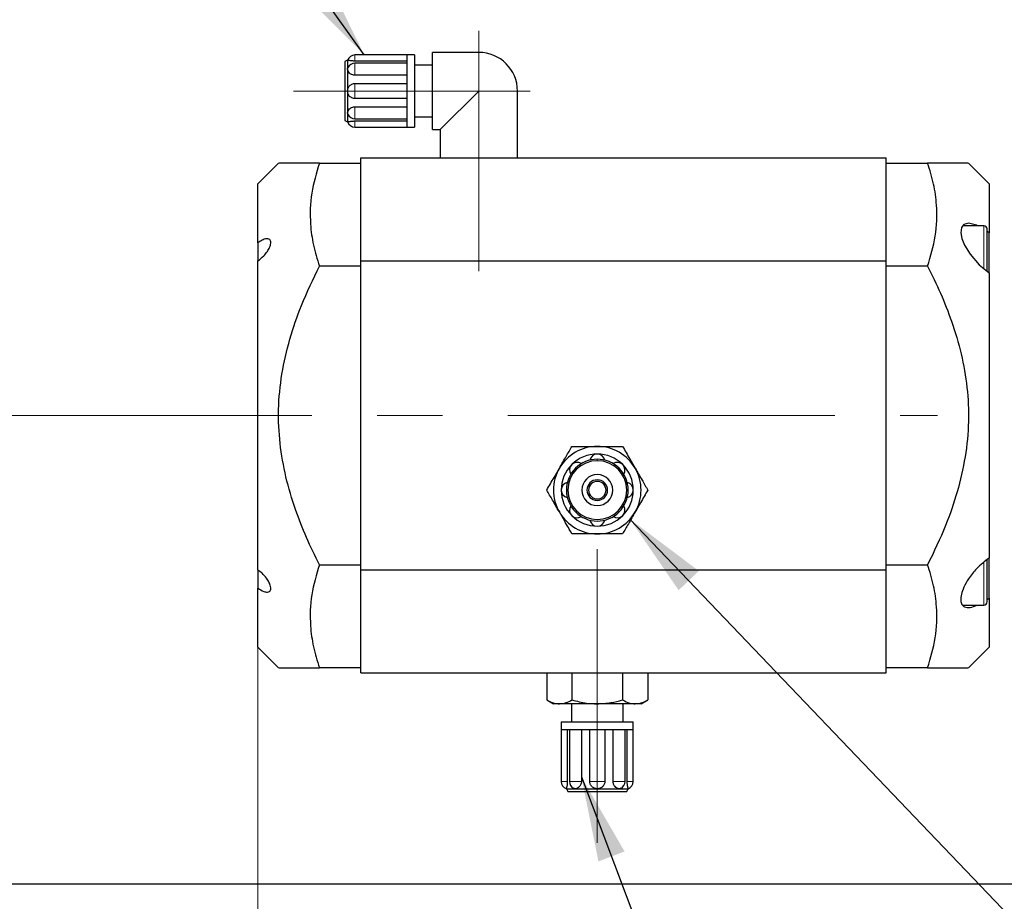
# Model space of a CAD drawing. Header units: millimetres. Extents: x 0 to 2100, y 0 to 1485.
# Tile 13 of 43: x 1013 to 1204, y 741 to 912. Entities that reach past the tile are written whole.
import ezdxf

# ---------------------------------------------------------------- set-up
doc = ezdxf.new("R2010")
doc.units = ezdxf.units.MM
doc.header["$LTSCALE"] = 5
doc.linetypes.add('CENTERX2', pattern=[20.32, 12.7, -2.54, 2.54, -2.54])
doc.styles.add('SLDTEXTSTYLE0', font='TXT', dxfattribs={"width": 0.605})
doc.dimstyles.new('SLDDIMSTYLE3', dxfattribs={"dimtxt": 12.841593, "dimasz": 16.5, "dimexe": 0, "dimexo": 0.0625, "dimgap": 3.210398, "dimtad": 1, "dimdec": 0, "dimrnd": 1e-09, "dimzin": 12, "dimdsep": 46, "dimtxsty": 'SLDTEXTSTYLE0', "dimsah": 1, "dimcen": 0.09, "dimadec": 0, "dimazin": 3, "dimtfac": 1, "dimtofl": 0, "dimtmove": 0, "dimatfit": 3, "dimfxl": 1, "dimfrac": 2, "dimtolj": 1, "dimtzin": 12, "dimarcsym": 0})
doc.dimstyles.new('SLDDIMSTYLE5', dxfattribs={"dimtxt": 0.18, "dimasz": 16.5, "dimexe": 0, "dimexo": 0.0625, "dimgap": 0, "dimtad": 0, "dimtih": 1, "dimtoh": 1, "dimdec": 0, "dimrnd": 1e-09, "dimzin": 0, "dimdsep": 46, "dimtxsty": 'Standard', "dimsah": 1, "dimcen": 0.09, "dimadec": 0, "dimazin": 0, "dimtfac": 16.5, "dimtdec": 0, "dimtofl": 0, "dimtmove": 0, "dimatfit": 3, "dimfxl": 1, "dimfrac": 2, "dimtolj": 1, "dimtzin": 0, "dimarcsym": 0})

# ---------------------------------------------------------------- blocks, each defined once
blk = doc.blocks.new('_D_9')
at = {"color": 7, "linetype": 'Continuous', "lineweight": 0}
for p, q in [((1058.78, 805.13), (1058.78, 670.74)), ((753.53, 744.14), (753.53, 670.74)), ((753.53, 675.74), (1058.78, 675.74))]:
    blk.add_line(p, q, dxfattribs=at)
at = {"color": 7, "linetype": 'Continuous', "lineweight": 18}
for points in [[(753.53, 675.74), (770.03, 673.24), (770.03, 678.24)], [(1058.78, 675.74), (1042.28, 678.24), (1042.28, 673.24)]]:
    blk.add_solid(points, dxfattribs=at)
at = {"color": 7, "linetype": 'Continuous', "lineweight": 18, "char_height": 13.229, "attachment_point": 1, "style": 'SLDTEXTSTYLE0'}
for s, insert in [('305', (888.74, 712.51)), ('mm', (918.14, 712.51)), ('[12in]', (896.58, 692.79))]:
    blk.add_mtext(s, dxfattribs=dict(at, insert=insert))

msp = doc.modelspace()

# ---------------------------------------------------------------- linework, layer by layer
at = {"color": 7, "linetype": 'CENTERX2', "lineweight": 18}
for p, q in [((1101.682, 863.138), (1101.682, 909.838)), ((1065.682, 898.138), (1111.682, 898.138)), ((802.518, 835.138), (1190.782, 835.138)), ((1124.682, 752.138), (1124.682, 809.138))]:
    msp.add_line(p, q, dxfattribs=at)
at = {"color": 7, "linetype": 'Continuous', "lineweight": 25}
for p, q in [((1087.682, 905.138), (1077.596, 905.138)), ((1089.182, 905.138), (1087.682, 905.138)), ((1087.682, 905.138), (1087.682, 903.088)), ((1089.182, 905.138), (1089.182, 898.138)), ((1101.682, 905.638), (1092.682, 905.638)), ((1092.682, 890.638), (1092.682, 905.638)), ((1076.182, 904.138), (1075.682, 903.85)), ((1075.682, 903.85), (1075.682, 898.138)), ((1076.182, 904.138), (1076.182, 902.381)), ((1076.182, 902.381), (1076.272, 902.7)), ((1087.682, 903.956), (1077.596, 903.956)), ((1087.682, 903.527), (1077.596, 903.527)), ((1087.682, 903.088), (1087.682, 898.138)), ((1092.682, 903.138), (1089.182, 903.138)), ((1076.182, 902.381), (1076.182, 898.138)), ((1087.682, 901.216), (1077.596, 901.216)), ((1077.596, 899.604), (1087.682, 899.604)), ((1075.682, 898.138), (1075.682, 892.427)), ((1076.182, 898.138), (1076.182, 893.896)), ((1087.682, 898.138), (1087.682, 893.188)), ((1089.182, 898.138), (1089.182, 891.138)), ((1094.182, 890.638), (1101.682, 898.138)), ((1109.182, 885.138), (1109.182, 898.138)), ((1087.682, 896.672), (1077.596, 896.672)), ((1077.596, 895.061), (1087.682, 895.061)), ((1076.182, 893.896), (1076.182, 892.138)), ((1076.273, 893.574), (1076.182, 893.896)), ((1087.682, 893.188), (1087.682, 891.138)), ((1089.182, 893.138), (1092.682, 893.138)), ((1075.682, 892.427), (1076.182, 892.138)), ((1077.596, 892.749), (1087.682, 892.749)), ((1077.596, 892.32), (1087.682, 892.32)), ((1077.596, 891.138), (1087.682, 891.138)), ((1087.682, 891.138), (1089.182, 891.138)), ((1092.682, 890.638), (1094.182, 890.638)), ((1094.182, 890.638), (1094.182, 885.138)), ((1062.782, 884.138), (1058.782, 880.138)), ((1070.721, 884.138), (1078.782, 884.138)), ((1078.782, 885.138), (1180.782, 885.138)), ((1078.782, 865.138), (1078.782, 885.138)), ((1180.782, 865.138), (1180.782, 885.138)), ((1180.782, 884.138), (1188.844, 884.138)), ((1200.782, 880.138), (1196.782, 884.138)), ((1058.782, 868.676), (1058.782, 880.138)), ((1200.782, 880.138), (1200.782, 870.602)), ((1199.782, 871.958), (1195.668, 871.958)), ((1200.382, 865.278), (1200.382, 871.358)), ((1200.782, 870.602), (1200.382, 870.842)), ((1200.782, 862.839), (1200.782, 870.602)), ((1058.782, 868.676), (1058.782, 865.134)), ((1058.782, 805.135), (1058.782, 865.142)), ((1078.782, 865.138), (1180.782, 865.138)), ((1078.782, 805.138), (1078.782, 865.138)), ((1180.782, 805.138), (1180.782, 865.138)), ((1200.382, 863.163), (1200.382, 865.278)), ((1078.782, 864.138), (1070.721, 864.138)), ((1188.844, 864.138), (1180.782, 864.138)), ((1200.782, 862.839), (1200.782, 807.438)), ((1200.382, 801.638), (1200.382, 807.182)), ((1200.782, 799.674), (1200.782, 807.456)), ((1058.782, 805.135), (1058.782, 801.6)), ((1070.721, 806.138), (1078.782, 806.138)), ((1078.782, 785.138), (1078.782, 805.138)), ((1078.782, 805.138), (1180.782, 805.138)), ((1180.782, 806.138), (1188.844, 806.138)), ((1180.782, 785.138), (1180.782, 805.138)), ((1058.782, 790.138), (1058.782, 801.6)), ((1200.382, 798.918), (1200.382, 801.638)), ((1200.382, 799.421), (1200.782, 799.674)), ((1200.782, 799.674), (1200.782, 790.138)), ((1195.637, 798.318), (1199.782, 798.318)), ((1058.782, 790.138), (1062.782, 786.138)), ((1196.782, 786.138), (1200.782, 790.138)), ((1078.782, 786.138), (1070.721, 786.138)), ((1188.844, 786.138), (1180.782, 786.138)), ((1078.782, 785.138), (1180.782, 785.138)), ((1114.867, 785.138), (1114.867, 779.897)), ((1119.775, 785.138), (1119.775, 779.897)), ((1129.59, 785.138), (1129.59, 779.897)), ((1134.497, 785.138), (1134.497, 779.897)), ((1114.867, 779.897), (1116.182, 779.138)), ((1117.321, 779.138), (1116.182, 779.138)), ((1124.682, 779.138), (1117.321, 779.138)), ((1119.682, 779.138), (1119.682, 775.638)), ((1132.043, 779.138), (1124.682, 779.138)), ((1129.682, 775.638), (1129.682, 779.138)), ((1133.182, 779.138), (1132.043, 779.138)), ((1133.182, 779.138), (1134.497, 779.897)), ((1117.682, 775.638), (1117.682, 774.138)), ((1117.682, 775.638), (1124.682, 775.638)), ((1124.682, 775.638), (1131.682, 775.638)), ((1131.682, 774.138), (1131.682, 775.638)), ((1117.682, 774.138), (1117.682, 764.052)), ((1117.682, 774.138), (1119.733, 774.138)), ((1118.864, 774.138), (1118.864, 764.052)), ((1119.293, 774.138), (1119.293, 764.052)), ((1119.733, 774.138), (1124.682, 774.138)), ((1121.605, 774.138), (1121.605, 764.052)), ((1123.216, 764.052), (1123.216, 774.138)), ((1124.682, 774.138), (1129.632, 774.138)), ((1126.148, 774.138), (1126.148, 764.052)), ((1127.76, 764.052), (1127.76, 774.138)), ((1129.632, 774.138), (1131.682, 774.138)), ((1130.071, 764.052), (1130.071, 774.138)), ((1130.5, 764.052), (1130.5, 774.138)), ((1131.682, 764.052), (1131.682, 774.138)), ((1118.682, 762.638), (1118.971, 762.138)), ((1118.682, 762.638), (1120.44, 762.638)), ((1118.971, 762.138), (1124.682, 762.138)), ((1120.44, 762.638), (1120.121, 762.728)), ((1120.44, 762.638), (1124.682, 762.638)), ((1124.682, 762.638), (1128.925, 762.638)), ((1124.682, 762.138), (1130.394, 762.138)), ((1129.247, 762.729), (1128.925, 762.638)), ((1128.925, 762.638), (1130.682, 762.638)), ((1130.394, 762.138), (1130.682, 762.638)), ((1248.532, 744.138), (753.532, 744.138))]:
    msp.add_line(p, q, dxfattribs=at)
at = {"color": 8, "linetype": 'Continuous', "lineweight": 18}
for p, q in [((1077.596, 903.956), (1077.596, 905.138)), ((1101.682, 898.138), (1101.682, 905.638)), ((1077.596, 901.216), (1077.596, 903.527)), ((1077.596, 896.672), (1077.596, 899.604)), ((1109.182, 898.138), (1101.682, 898.138)), ((1077.596, 892.749), (1077.596, 895.061)), ((1077.596, 891.138), (1077.596, 892.32)), ((1199.782, 863.647), (1199.782, 871.958)), ((1124.682, 826.638), (1124.682, 826.35)), ((1199.782, 798.318), (1199.782, 806.645)), ((1124.682, 779.138), (1124.682, 775.638)), ((1124.682, 775.638), (1124.682, 774.138)), ((1118.864, 764.052), (1117.682, 764.052)), ((1121.605, 764.052), (1119.293, 764.052)), ((1126.148, 764.052), (1123.216, 764.052)), ((1130.071, 764.052), (1127.76, 764.052)), ((1131.682, 764.052), (1130.5, 764.052)), ((1124.682, 762.638), (1124.682, 762.138))]:
    msp.add_line(p, q, dxfattribs=at)
at = {"color": 7, "linetype": 'Continuous', "lineweight": 25, "flags": 128}
msp.add_lwpolyline([(1198.524, 871.958), (1198.348, 872.064), (1196.808, 872.457), (1195.882, 872.233), (1195.409, 871.626), (1195.29, 870.623), (1195.514, 869.485), (1196.017, 868.228), (1197.077, 866.46), (1198.84, 864.413), (1200.782, 862.839), (1200.782, 862.839)], dxfattribs=at)
at = {"color": 7, "linetype": 'Continuous', "lineweight": 25}
for centre, radius, start, end in [((1077.596, 903.638), 1.5, 90, 160.54561), ((1101.682, 898.138), 7.5, 0, 90), ((1077.596, 902.027), 1.5, 90, 153.07334), ((1077.596, 894.249), 1.5, 206.96237, 270), ((1077.596, 892.638), 1.5, 199.48945, 270), ((1199.782, 871.358), 0.6, 0, 90), ((1124.682, 820.638), 8.5, 90, 150), ((1124.682, 820.638), 8.5, 30, 90), ((1124.682, 820.638), 5.711, 90, 270), ((1124.682, 820.638), 7, 90, 135), ((1124.682, 820.638), 6, 90, 135), ((1124.682, 826.138), 1.5, 12.24669, 167.75331), ((1124.682, 820.638), 7, 45, 90), ((1124.682, 820.638), 6, 45, 90), ((1124.682, 820.638), 5.711, 270, 90), ((1124.682, 820.638), 8.5, 150, 210), ((1124.682, 820.638), 7, 135, 180), ((1124.682, 820.638), 6, 135, 180), ((1120.793, 824.527), 1.5, 57.24669, 212.75331), ((1128.571, 824.527), 1.5, 327.24669, 122.75331), ((1124.682, 820.638), 6, 0, 45), ((1124.682, 820.638), 7, 0, 45), ((1124.682, 820.638), 8.5, 330, 30), ((1124.682, 820.638), 3, 90, 270), ((1124.682, 820.638), 2, 90, 270), ((1124.682, 820.638), 1.7, 90, 270), ((1124.682, 820.638), 3, 270, 90), ((1124.682, 820.638), 2, 270, 90), ((1124.682, 820.638), 1.7, 270, 90), ((1119.182, 820.638), 1.5, 102.24669, 257.75331), ((1124.682, 820.638), 7, 180, 225), ((1124.682, 820.638), 6, 180, 225), ((1124.682, 820.638), 6, 315, 0), ((1124.682, 820.638), 7, 315, 0), ((1130.182, 820.638), 1.5, 282.24669, 77.75331), ((1120.793, 816.749), 1.5, 147.24669, 302.75331), ((1128.571, 816.749), 1.5, 237.24669, 32.75331), ((1124.682, 820.638), 8.5, 210, 270), ((1124.682, 820.638), 7, 225, 270), ((1124.682, 820.638), 6, 225, 270), ((1124.682, 815.138), 1.5, 192.24669, 347.75331), ((1124.682, 820.638), 6, 270, 315), ((1124.682, 820.638), 8.5, 270, 330), ((1124.682, 820.638), 7, 270, 315), ((1199.782, 798.918), 0.6, 270, 360), ((1119.182, 764.052), 1.5, 180, 250.54561), ((1120.793, 764.052), 1.5, 180, 243.07334), ((1128.571, 764.052), 1.5, 296.96237, 0), ((1130.182, 764.052), 1.5, 289.48945, 0)]:
    msp.add_arc(centre, radius, start, end, dxfattribs=at)
for points, knots in [([(1077.596, 903.956), (1077.502, 903.958), (1077.314, 903.961), (1077.044, 903.982), (1076.797, 904.013), (1076.515, 904.06), (1076.244, 904.122), (1076.203, 904.133), (1076.182, 904.138)], [0, 0, 0, 0, 0.1245943, 0.24924, 0.3738167, 0.4973804, 0.7481155, 1, 1, 1, 1]), ([(1077.596, 901.216), (1077.502, 901.221), (1077.314, 901.23), (1077.044, 901.309), (1076.797, 901.426), (1076.515, 901.634), (1076.244, 901.964), (1076.203, 902.242), (1076.182, 902.381)], [0, 0, 0, 0, 0.1245943, 0.24924, 0.3738167, 0.4973804, 0.7481155, 1, 1, 1, 1]), ([(1076.182, 898.138), (1076.203, 898.33), (1076.244, 898.711), (1076.515, 899.117), (1076.797, 899.363), (1077.044, 899.498), (1077.314, 899.588), (1077.502, 899.599), (1077.596, 899.604)], [0, 0, 0, 0, 0.2518842, 0.5026191, 0.6261316, 0.7507591, 0.8753793, 1, 1, 1, 1]), ([(1077.596, 896.672), (1077.502, 896.678), (1077.314, 896.689), (1077.044, 896.778), (1076.797, 896.913), (1076.515, 897.16), (1076.244, 897.565), (1076.203, 897.947), (1076.182, 898.138)], [0, 0, 0, 0, 0.1245943, 0.24924, 0.3738167, 0.4973804, 0.7481155, 1, 1, 1, 1]), ([(1076.182, 893.896), (1076.203, 894.035), (1076.244, 894.312), (1076.515, 894.643), (1076.797, 894.85), (1077.044, 894.968), (1077.314, 895.046), (1077.502, 895.056), (1077.596, 895.061)], [0, 0, 0, 0, 0.2518842, 0.5026191, 0.6261316, 0.7507591, 0.8753793, 1, 1, 1, 1]), ([(1076.182, 892.138), (1076.203, 892.144), (1076.244, 892.155), (1076.515, 892.216), (1076.797, 892.264), (1077.044, 892.294), (1077.314, 892.316), (1077.502, 892.319), (1077.596, 892.32)], [0, 0, 0, 0, 0.2518842, 0.5026191, 0.6261316, 0.7507591, 0.8753793, 1, 1, 1, 1]), ([(1070.721, 884.138), (1069.865, 884.138), (1068.15, 884.138), (1066.129, 884.138), (1064.575, 884.138), (1063.502, 884.138), (1062.868, 884.138), (1062.84, 884.138), (1062.828, 884.138)], [0, 0, 0, 0, 0.1921528, 0.3851161, 0.5458117, 0.7064605, 0.8722522, 1, 1, 1, 1]), ([(1070.721, 884.138), (1070.147, 882.207), (1068.987, 878.305), (1068.823, 872.927), (1069.455, 868.177), (1070.298, 865.489), (1070.721, 864.138)], [0, 0, 0, 0, 0.29261146, 0.59135998, 0.79466203, 1, 1, 1, 1]), ([(1188.844, 864.138), (1189.418, 866.069), (1190.578, 869.972), (1190.742, 875.35), (1190.11, 880.099), (1189.267, 882.787), (1188.844, 884.138)], [0, 0, 0, 0, 0.2926115, 0.59136, 0.794662, 1, 1, 1, 1]), ([(1196.738, 884.138), (1196.728, 884.138), (1196.704, 884.138), (1196.1, 884.138), (1195.036, 884.138), (1193.459, 884.138), (1191.418, 884.138), (1189.703, 884.138), (1188.844, 884.138)], [0, 0, 0, 0, 0.1223558, 0.2827563, 0.4487931, 0.6148833, 0.8069737, 1, 1, 1, 1]), ([(1058.782, 865.142), (1059.164, 865.441), (1059.816, 865.95), (1060.577, 866.903), (1061.026, 867.682), (1061.26, 868.337), (1061.306, 868.851), (1061.186, 869.212), (1060.904, 869.447), (1060.374, 869.489), (1059.622, 869.234), (1059.048, 868.853), (1058.782, 868.676)], [0, 0, 0, 0, 0.1675087, 0.2857052, 0.37453, 0.4459006, 0.5176176, 0.5817803, 0.6481531, 0.7474379, 0.8829487, 1, 1, 1, 1]), ([(1070.721, 806.138), (1069.863, 807.888), (1068.149, 811.388), (1065.912, 817.067), (1064.109, 823.171), (1062.961, 829.688), (1062.632, 836.406), (1063.307, 843.211), (1064.867, 849.976), (1067.281, 857.013), (1069.503, 861.616), (1070.721, 864.138)], [0, 0, 0, 0, 0.0963302, 0.1926293, 0.3014174, 0.4104943, 0.51906, 0.6329658, 0.7474383, 0.8616448, 1, 1, 1, 1]), ([(1188.844, 864.138), (1189.701, 862.388), (1191.415, 858.889), (1193.652, 853.21), (1195.456, 847.106), (1196.604, 840.589), (1196.933, 833.871), (1196.258, 827.065), (1194.698, 820.301), (1192.284, 813.264), (1190.061, 808.66), (1188.844, 806.138)], [0, 0, 0, 0, 0.0963302, 0.1926293, 0.3014174, 0.4104943, 0.51906, 0.6329658, 0.7474383, 0.8616448, 1, 1, 1, 1]), ([(1117.321, 824.888), (1117.766, 825.659), (1118.598, 827.099), (1119.401, 828.491), (1119.775, 829.138)], [0, 0, 0, 0, 0.5352511, 1, 1, 1, 1]), ([(1119.775, 829.138), (1120.713, 829.138), (1122.325, 829.138), (1123.987, 829.138), (1124.682, 829.138)], [0, 0, 0, 0, 0.5819524, 1, 1, 1, 1]), ([(1124.682, 829.138), (1125.572, 829.138), (1127.235, 829.138), (1128.843, 829.138), (1129.59, 829.138)], [0, 0, 0, 0, 0.53525105, 1, 1, 1, 1]), ([(1129.59, 829.138), (1130.059, 828.326), (1130.865, 826.93), (1131.696, 825.49), (1132.043, 824.888)], [0, 0, 0, 0, 0.5819524, 1, 1, 1, 1]), ([(1114.867, 820.638), (1115.336, 821.451), (1116.142, 822.846), (1116.974, 824.286), (1117.321, 824.888)], [0, 0, 0, 0, 0.5819524, 1, 1, 1, 1]), ([(1132.043, 824.888), (1132.489, 824.117), (1133.32, 822.677), (1134.124, 821.285), (1134.497, 820.638)], [0, 0, 0, 0, 0.5352511, 1, 1, 1, 1]), ([(1117.321, 816.388), (1116.876, 817.159), (1116.045, 818.599), (1115.241, 819.991), (1114.867, 820.638)], [0, 0, 0, 0, 0.5352511, 1, 1, 1, 1]), ([(1134.497, 820.638), (1134.028, 819.826), (1133.222, 818.43), (1132.391, 816.99), (1132.043, 816.388)], [0, 0, 0, 0, 0.5819524, 1, 1, 1, 1]), ([(1119.775, 812.138), (1119.306, 812.951), (1118.5, 814.346), (1117.669, 815.786), (1117.321, 816.388)], [0, 0, 0, 0, 0.5819524, 1, 1, 1, 1]), ([(1132.043, 816.388), (1131.598, 815.617), (1130.767, 814.177), (1129.963, 812.785), (1129.59, 812.138)], [0, 0, 0, 0, 0.5352511, 1, 1, 1, 1]), ([(1124.682, 812.138), (1123.792, 812.138), (1122.129, 812.138), (1120.522, 812.138), (1119.775, 812.138)], [0, 0, 0, 0, 0.5352511, 1, 1, 1, 1]), ([(1129.59, 812.138), (1128.652, 812.138), (1127.04, 812.138), (1125.377, 812.138), (1124.682, 812.138)], [0, 0, 0, 0, 0.5819524, 1, 1, 1, 1]), ([(1200.782, 807.438), (1199.952, 806.804), (1198.531, 805.717), (1196.87, 803.621), (1195.878, 801.87), (1195.348, 800.381), (1195.227, 799.2), (1195.47, 798.37), (1196.062, 797.851), (1197.055, 797.723), (1197.993, 798.116), (1198.476, 798.318)], [0, 0, 0, 0, 0.1937206, 0.3318728, 0.4374355, 0.5231135, 0.6091916, 0.6863427, 0.7652514, 0.8790071, 1, 1, 1, 1]), ([(1058.782, 801.6), (1059.164, 801.355), (1059.816, 800.937), (1060.577, 800.774), (1061.026, 800.89), (1061.26, 801.195), (1061.306, 801.641), (1061.186, 802.181), (1060.904, 802.834), (1060.374, 803.66), (1059.622, 804.5), (1059.048, 804.934), (1058.782, 805.135)], [0, 0, 0, 0, 0.1675087, 0.2857052, 0.37453, 0.4459006, 0.5176176, 0.5817803, 0.6481531, 0.7474379, 0.8829487, 1, 1, 1, 1]), ([(1070.721, 806.138), (1070.147, 804.207), (1068.987, 800.305), (1068.823, 794.927), (1069.455, 790.177), (1070.298, 787.489), (1070.721, 786.138)], [0, 0, 0, 0, 0.29261146, 0.59135998, 0.79466203, 1, 1, 1, 1]), ([(1188.844, 786.138), (1189.418, 788.069), (1190.578, 791.972), (1190.742, 797.35), (1190.11, 802.099), (1189.267, 804.787), (1188.844, 806.138)], [0, 0, 0, 0, 0.2926115, 0.59136, 0.794662, 1, 1, 1, 1]), ([(1062.826, 786.138), (1062.837, 786.138), (1062.861, 786.138), (1063.464, 786.138), (1064.528, 786.138), (1066.106, 786.138), (1068.147, 786.138), (1069.861, 786.138), (1070.721, 786.138)], [0, 0, 0, 0, 0.1223558, 0.2827563, 0.4487931, 0.6148833, 0.8069737, 1, 1, 1, 1]), ([(1188.844, 786.138), (1189.699, 786.138), (1191.414, 786.138), (1193.436, 786.138), (1194.989, 786.138), (1196.062, 786.138), (1196.696, 786.138), (1196.724, 786.138), (1196.736, 786.138)], [0, 0, 0, 0, 0.1921528, 0.3851161, 0.5458117, 0.7064605, 0.8722522, 1, 1, 1, 1]), ([(1114.867, 779.897), (1115.336, 779.652), (1116.142, 779.231), (1116.974, 779.166), (1117.321, 779.138)], [0, 0, 0, 0, 0.5819524, 1, 1, 1, 1]), ([(1117.321, 779.138), (1117.766, 779.183), (1118.598, 779.267), (1119.401, 779.697), (1119.775, 779.897)], [0, 0, 0, 0, 0.5352511, 1, 1, 1, 1]), ([(1119.775, 779.897), (1120.713, 779.652), (1122.325, 779.231), (1123.987, 779.166), (1124.682, 779.138)], [0, 0, 0, 0, 0.5819524, 1, 1, 1, 1]), ([(1124.682, 779.138), (1125.572, 779.183), (1127.235, 779.267), (1128.843, 779.697), (1129.59, 779.897)], [0, 0, 0, 0, 0.5352511, 1, 1, 1, 1]), ([(1129.59, 779.897), (1130.059, 779.652), (1130.865, 779.231), (1131.696, 779.166), (1132.043, 779.138)], [0, 0, 0, 0, 0.5819524, 1, 1, 1, 1]), ([(1132.043, 779.138), (1132.489, 779.183), (1133.32, 779.267), (1134.124, 779.697), (1134.497, 779.897)], [0, 0, 0, 0, 0.53525105, 1, 1, 1, 1]), ([(1118.864, 764.052), (1118.863, 763.958), (1118.86, 763.77), (1118.838, 763.5), (1118.808, 763.253), (1118.76, 762.971), (1118.699, 762.7), (1118.688, 762.659), (1118.682, 762.638)], [0, 0, 0, 0, 0.1245943, 0.24924, 0.3738167, 0.4973804, 0.7481155, 1, 1, 1, 1]), ([(1121.605, 764.052), (1121.6, 763.958), (1121.59, 763.77), (1121.512, 763.5), (1121.395, 763.253), (1121.187, 762.971), (1120.857, 762.7), (1120.579, 762.659), (1120.44, 762.638)], [0, 0, 0, 0, 0.1245943, 0.24924, 0.3738167, 0.4973804, 0.7481155, 1, 1, 1, 1]), ([(1124.682, 762.638), (1124.491, 762.659), (1124.109, 762.7), (1123.704, 762.971), (1123.457, 763.253), (1123.322, 763.5), (1123.233, 763.77), (1123.222, 763.958), (1123.216, 764.052)], [0, 0, 0, 0, 0.2518842, 0.5026191, 0.6261316, 0.7507591, 0.8753793, 1, 1, 1, 1]), ([(1126.148, 764.052), (1126.143, 763.958), (1126.132, 763.77), (1126.042, 763.5), (1125.907, 763.253), (1125.661, 762.971), (1125.255, 762.7), (1124.874, 762.659), (1124.682, 762.638)], [0, 0, 0, 0, 0.1245943, 0.24924, 0.3738167, 0.4973804, 0.7481155, 1, 1, 1, 1]), ([(1128.925, 762.638), (1128.786, 762.659), (1128.508, 762.7), (1128.178, 762.971), (1127.97, 763.253), (1127.853, 763.5), (1127.774, 763.77), (1127.765, 763.958), (1127.76, 764.052)], [0, 0, 0, 0, 0.2518842, 0.5026191, 0.6261316, 0.7507591, 0.8753793, 1, 1, 1, 1]), ([(1130.682, 762.638), (1130.677, 762.659), (1130.666, 762.7), (1130.604, 762.971), (1130.557, 763.253), (1130.526, 763.5), (1130.505, 763.77), (1130.502, 763.958), (1130.5, 764.052)], [0, 0, 0, 0, 0.25188425, 0.5026191, 0.62613163, 0.75075913, 0.87537933, 1, 1, 1, 1])]:
    msp.add_open_spline(points, degree=3, knots=knots, dxfattribs=at)

# ---------------------------------------------------------------- dimensions: what is measured, and where the dimension line sits
at = {"color": 7, "linetype": 'Continuous', "lineweight": 18}
dim = msp.add_linear_dim(base=(1058.782, 675.738), p1=(753.532, 744.138), p2=(1058.782, 805.135), text='<>mm\\P[12in]', dimstyle='SLDDIMSTYLE3', dxfattribs=at)
dim.commit()
dim.dimension.update_dxf_attribs({"geometry": '_D_9', "text_midpoint": (918.139, 675.738), "dimtype": 160})

# ---------------------------------------------------------------- leaders
at = {"color": 7, "linetype": 'Continuous', "lineweight": 0}
for points in [[(1079.443, 905.138), (1018.263, 990.733)], [(1131.037, 814.994), (1240.357, 700.674)], [(1121.605, 764.932), (1179.048, 613.174)]]:
    msp.add_leader(points, dimstyle='SLDDIMSTYLE5', dxfattribs=at)

doc.saveas('drawing.dxf')
